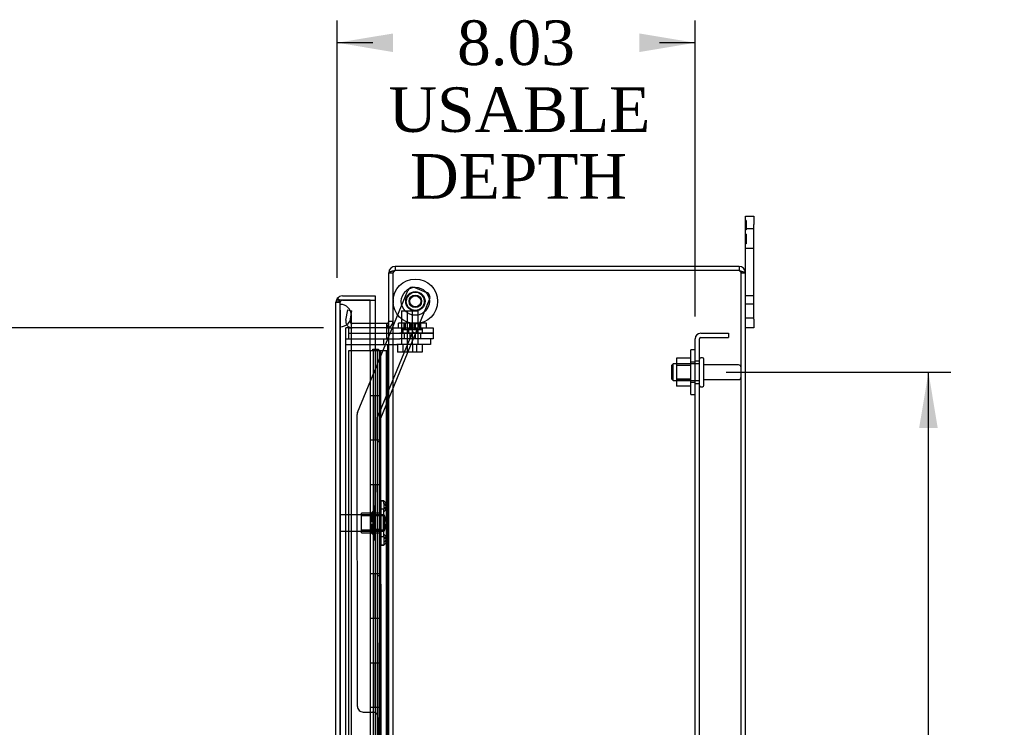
# Model space of a CAD drawing. Header units: inches. Extents: x 1 to 240, y -1 to 159.
# Tile 21 of 26: x 102 to 124, y 85 to 101. Entities that reach past the tile are written whole.
import ezdxf
from ezdxf.enums import TextEntityAlignment as Align
from ezdxf.lldxf.tags import DXFTag

# ---------------------------------------------------------------- set-up
doc = ezdxf.new("R2010")
doc.units = ezdxf.units.IN
doc.header["$MEASUREMENT"] = 0
for name, color, linetype in [('COM40681', 7, 'Continuous'), ('COM54746-20', 7, 'Continuous'), ('COM70096', 7, 'Continuous'), ('COM70099', 7, 'Continuous'), ('COM70219', 7, 'Continuous'), ('COM70668-1', 7, 'Continuous'), ('COM70738-3', 7, 'Continuous'), ('COM70839-9', 7, 'Continuous'), ('COM71167-1', 7, 'Continuous'), ('Default', 7, 'Continuous'), ('FET07710', 7, 'Continuous'), ('GSK86006', 7, 'Continuous'), ('NTS16540', 7, 'Continuous'), ('NTS166105', 7, 'Continuous'), ('NTS18147', 7, 'Continuous'), ('ROL87452', 7, 'Continuous'), ('RVT17786', 7, 'Continuous'), ('SCC180005', 7, 'Continuous'), ('STD26094', 7, 'Continuous'), ('STD26265', 7, 'Continuous'), ('WAF25059', 7, 'Continuous'), ('WAF25376', 7, 'Continuous'), ('WAM30038', 7, 'Continuous')]:
    doc.layers.add(name, color=color, linetype=linetype)
doc.styles.add('SEACAD_Times_New_Roman', font='times.ttf')
tags = doc.linetypes.add('HIDDEN2', pattern=[0.1875, 0.125, -0.0625]).pattern_tags.tags
tags[6:7] = [DXFTag(74, 4), DXFTag(75, 0), DXFTag(340, '0'), DXFTag(46, 0.0), DXFTag(50, 0.0), DXFTag(44, 0.0), DXFTag(45, 0.0)]
tags[4:5] = [DXFTag(74, 4), DXFTag(75, 0), DXFTag(340, '0'), DXFTag(46, 0.0), DXFTag(50, 0.0), DXFTag(44, 0.0), DXFTag(45, 0.0)]
doc.dimstyles.new('HAMMOND_(STH_-_240x160)', dxfattribs={"dimtxt": 1, "dimasz": 1.25, "dimexe": 0.5, "dimexo": 0.5, "dimgap": 0.25, "dimtad": 0, "dimtih": 1, "dimtoh": 1, "dimzin": 0, "dimdsep": 46, "dimtxsty": 'SEACAD_Times_New_Roman', "dimblk1": '_SE_FILLED', "dimblk2": '_SE_FILLED', "dimsah": 1, "dimcen": 0.5, "dimadec": 0, "dimazin": 0, "dimtfac": 0.8, "dimtofl": 0, "dimtmove": 0, "dimatfit": 3, "dimfxl": 1, "dimtolj": 1, "dimtzin": 0, "dimarcsym": 0})

# ---------------------------------------------------------------- blocks, each defined once
blk = doc.blocks.new('SE3')
at = {"layer": 'COM40681', "color": 7, "linetype": 'HIDDEN2'}
for p, q in [((116.673, 72.699), (116.673, 93.449)), ((116.768, 72.699), (116.768, 93.449)), ((116.798, 93.574), (117.423, 93.574)), ((116.798, 93.479), (117.423, 93.479)), ((117.423, 93.574), (117.423, 93.479)), ((116.768, 92.949), (116.673, 92.949)), ((116.673, 92.449), (116.768, 92.449))]:
    blk.add_line(p, q, dxfattribs=at)
for radius in [0.125, 0.03]:
    blk.add_arc((116.798, 93.449), radius, 90, 180, dxfattribs=at)
at = {"layer": 'COM54746-20', "color": 7, "linetype": 'HIDDEN2'}
for p, q in [((109.44, 93.189), (109.44, 93.215)), ((109.44, 93.215), (109.49, 93.215)), ((109.49, 93.215), (109.515, 93.215)), ((109.515, 93.215), (109.565, 93.215)), ((109.565, 93.215), (109.565, 93.189)), ((109.385, 93.18), (108.898, 93.18)), ((108.898, 93.18), (108.898, 73.18)), ((109.49, 93.189), (109.44, 93.189)), ((109.447, 93.18), (109.447, 92.18)), ((109.452, 93.189), (109.452, 93.18)), ((109.452, 93.18), (109.452, 73.18)), ((109.49, 93.189), (109.515, 93.189)), ((109.492, 93.18), (109.492, 92.18)), ((109.497, 93.18), (109.497, 92.18)), ((109.502, 92.18), (109.502, 93.18)), ((109.565, 93.189), (109.515, 93.189)), ((109.544, 92.18), (109.544, 93.18)), ((109.552, 93.18), (109.552, 93.189)), ((109.552, 73.18), (109.552, 93.18)), ((109.557, 92.18), (109.557, 93.18)), ((109.614, 92.18), (109.614, 93.18)), ((109.619, 92.18), (109.619, 93.18)), ((109.619, 92.18), (109.619, 93.18)), ((109.738, 93.18), (109.738, 73.18)), ((109.8, 92.332), (109.738, 92.332)), ((109.447, 92.18), (109.447, 91.18)), ((109.492, 91.18), (109.492, 92.18)), ((109.497, 91.18), (109.497, 92.18)), ((109.502, 92.18), (109.502, 91.18)), ((109.544, 92.18), (109.544, 91.18)), ((109.557, 91.18), (109.557, 92.18)), ((109.589, 92.18), (109.619, 92.18)), ((109.589, 92.18), (109.619, 92.18)), ((109.614, 92.18), (109.614, 91.18)), ((109.619, 91.18), (109.619, 92.18)), ((109.619, 91.18), (109.619, 92.18)), ((109.738, 92.028), (109.8, 92.028)), ((109.447, 91.18), (109.447, 90.18)), ((109.492, 91.18), (109.492, 90.18)), ((109.497, 91.18), (109.497, 90.18)), ((109.502, 90.18), (109.502, 91.18)), ((109.544, 90.18), (109.544, 91.18)), ((109.557, 90.18), (109.557, 91.18)), ((109.589, 91.18), (109.619, 91.18)), ((109.589, 91.18), (109.619, 91.18)), ((109.614, 90.18), (109.614, 91.18)), ((109.619, 90.18), (109.619, 91.18)), ((109.619, 90.18), (109.619, 91.18)), ((109.447, 90.18), (109.447, 89.18)), ((109.492, 89.18), (109.492, 90.18)), ((109.497, 89.18), (109.497, 90.18)), ((109.502, 90.18), (109.502, 89.18)), ((109.544, 90.18), (109.544, 89.18)), ((109.557, 89.18), (109.557, 90.18)), ((109.589, 90.18), (109.619, 90.18)), ((109.589, 90.18), (109.619, 90.18)), ((109.614, 90.18), (109.614, 89.18)), ((109.619, 89.18), (109.619, 90.18)), ((109.619, 89.18), (109.619, 90.18)), ((109.447, 89.18), (109.447, 88.18)), ((109.492, 89.18), (109.492, 88.18)), ((109.497, 89.18), (109.497, 88.18)), ((109.502, 88.18), (109.502, 89.18)), ((109.544, 88.18), (109.544, 89.18)), ((109.557, 88.18), (109.557, 89.18)), ((109.589, 89.18), (109.619, 89.18)), ((109.589, 89.18), (109.619, 89.18)), ((109.614, 88.18), (109.614, 89.18)), ((109.619, 88.18), (109.619, 89.18)), ((109.619, 88.18), (109.619, 89.18)), ((109.447, 88.18), (109.447, 87.18)), ((109.492, 87.18), (109.492, 88.18)), ((109.497, 87.18), (109.497, 88.18)), ((109.502, 88.18), (109.502, 87.18)), ((109.544, 88.18), (109.544, 87.18)), ((109.557, 87.18), (109.557, 88.18)), ((109.589, 88.18), (109.619, 88.18)), ((109.589, 88.18), (109.619, 88.18)), ((109.614, 88.18), (109.614, 87.18)), ((109.619, 87.18), (109.619, 88.18)), ((109.619, 87.18), (109.619, 88.18)), ((109.447, 87.18), (109.447, 86.18)), ((109.492, 87.18), (109.492, 86.18)), ((109.497, 87.18), (109.497, 86.18)), ((109.502, 86.18), (109.502, 87.18)), ((109.544, 86.18), (109.544, 87.18)), ((109.557, 86.18), (109.557, 87.18)), ((109.589, 87.18), (109.619, 87.18)), ((109.589, 87.18), (109.619, 87.18)), ((109.614, 86.18), (109.614, 87.18)), ((109.619, 86.18), (109.619, 87.18)), ((109.619, 86.18), (109.619, 87.18)), ((109.447, 86.18), (109.447, 85.18)), ((109.492, 85.18), (109.492, 86.18)), ((109.497, 85.18), (109.497, 86.18)), ((109.502, 86.18), (109.502, 85.18)), ((109.544, 86.18), (109.544, 85.18)), ((109.557, 85.18), (109.557, 86.18)), ((109.589, 86.18), (109.619, 86.18)), ((109.589, 86.18), (109.619, 86.18)), ((109.614, 86.18), (109.614, 85.18)), ((109.619, 85.18), (109.619, 86.18)), ((109.619, 85.18), (109.619, 86.18)), ((109.8, 86.332), (109.738, 86.332)), ((109.738, 86.028), (109.8, 86.028)), ((109.447, 85.18), (109.447, 84.18)), ((109.492, 85.18), (109.492, 84.18)), ((109.497, 85.18), (109.497, 84.18)), ((109.502, 84.18), (109.502, 85.18)), ((109.544, 84.18), (109.544, 85.18)), ((109.557, 84.18), (109.557, 85.18)), ((109.589, 85.18), (109.619, 85.18)), ((109.589, 85.18), (109.619, 85.18)), ((109.614, 84.18), (109.614, 85.18)), ((109.619, 84.18), (109.619, 85.18)), ((109.619, 84.18), (109.619, 85.18))]:
    blk.add_line(p, q, dxfattribs=at)
at = {"layer": 'COM54746-20', "color": 7, "linetype": 'Continuous'}
for p, q in [((109.589, 93.18), (109.385, 93.18)), ((109.385, 93.18), (109.385, 92.18)), ((109.8, 93.18), (109.589, 93.18)), ((109.589, 93.18), (109.589, 92.18)), ((109.385, 92.18), (109.589, 92.18)), ((109.385, 92.18), (109.589, 92.18)), ((109.385, 92.18), (109.385, 91.18)), ((109.589, 92.18), (109.589, 91.18)), ((109.385, 91.18), (109.385, 90.18)), ((109.385, 91.18), (109.589, 91.18)), ((109.385, 91.18), (109.589, 91.18)), ((109.589, 91.18), (109.589, 90.18)), ((109.385, 90.18), (109.589, 90.18)), ((109.385, 90.18), (109.589, 90.18)), ((109.385, 90.18), (109.385, 89.18)), ((109.589, 90.18), (109.589, 89.18)), ((109.385, 89.18), (109.385, 88.18)), ((109.385, 89.18), (109.589, 89.18)), ((109.385, 89.18), (109.589, 89.18)), ((109.589, 89.18), (109.589, 88.18)), ((109.385, 88.18), (109.589, 88.18)), ((109.385, 88.18), (109.589, 88.18)), ((109.385, 88.18), (109.385, 87.18)), ((109.589, 88.18), (109.589, 87.18)), ((109.385, 87.18), (109.385, 86.18)), ((109.385, 87.18), (109.589, 87.18)), ((109.385, 87.18), (109.589, 87.18)), ((109.589, 87.18), (109.589, 86.18)), ((109.385, 86.18), (109.589, 86.18)), ((109.385, 86.18), (109.589, 86.18)), ((109.385, 86.18), (109.385, 85.18)), ((109.589, 86.18), (109.589, 85.18)), ((109.385, 85.18), (109.385, 84.18)), ((109.385, 85.18), (109.589, 85.18)), ((109.385, 85.18), (109.589, 85.18)), ((109.589, 85.18), (109.589, 84.18))]:
    blk.add_line(p, q, dxfattribs=at)
at = {"layer": 'COM70096', "color": 7, "linetype": 'HIDDEN2'}
for p, q in [((108.895, 93.699), (108.977, 93.699)), ((108.895, 93.699), (108.895, 93.574)), ((109.752, 93.574), (109.752, 93.699)), ((109.754, 93.699), (110.044, 93.699)), ((110.044, 93.699), (110.794, 93.699)), ((110.114, 93.699), (110.114, 93.574)), ((110.239, 93.699), (110.239, 93.574)), ((110.427, 93.574), (110.427, 93.699)), ((110.552, 93.574), (110.552, 93.699)), ((110.794, 93.699), (110.794, 93.574)), ((108.895, 93.574), (110.044, 93.574)), ((110.794, 93.574), (110.044, 93.574))]:
    blk.add_line(p, q, dxfattribs=at)
at = {"layer": 'COM70096', "color": 7, "linetype": 'Continuous'}
blk.add_line((109.752, 93.699), (109.754, 93.699), dxfattribs=at)
at = {"layer": 'COM70099', "color": 7, "linetype": 'HIDDEN2'}
for p, q in [((108.833, 93.449), (109.982, 93.449)), ((109.69, 93.324), (109.69, 93.449)), ((110.083, 93.449), (110.083, 93.324)), ((110.208, 93.449), (110.208, 93.324)), ((110.333, 93.324), (110.333, 93.449)), ((110.458, 93.324), (110.458, 93.449)), ((110.732, 93.449), (110.732, 93.324)), ((108.833, 93.324), (109.982, 93.324)), ((110.732, 93.324), (109.982, 93.324))]:
    blk.add_line(p, q, dxfattribs=at)
at = {"layer": 'COM70219', "color": 7, "linetype": 'HIDDEN2'}
for p, q in [((108.711, 93.721), (108.711, 94.22)), ((108.712, 94.22), (108.711, 94.22)), ((108.712, 93.721), (108.712, 94.22)), ((108.714, 93.971), (108.712, 94.22)), ((108.712, 93.722), (108.714, 93.971)), ((108.714, 93.721), (108.714, 93.971)), ((108.96, 93.721), (108.96, 93.971)), ((108.711, 93.722), (108.712, 93.722)), ((108.711, 72.64), (108.711, 93.721)), ((108.712, 72.64), (108.712, 93.721)), ((108.714, 72.64), (108.714, 93.721)), ((108.96, 72.64), (108.96, 93.721))]:
    blk.add_line(p, q, dxfattribs=at)
for start, end in [(0, 90), (270, 0)]:
    blk.add_arc((108.71, 93.971), 0.25, start, end, dxfattribs=at)
at = {"layer": 'COM70668-1', "color": 7, "linetype": 'Continuous'}
for p, q in [((117.657, 95.074), (109.943, 95.074)), ((109.943, 95.074), (109.943, 94.979)), ((117.657, 95.074), (117.657, 94.979)), ((109.8, 94.931), (109.8, 94.931)), ((109.8, 71.217), (109.8, 94.931)), ((117.657, 94.979), (109.943, 94.979)), ((117.657, 94.979), (109.943, 94.979)), ((117.8, 71.217), (117.8, 94.931)), ((109.752, 93.794), (109.385, 93.794)), ((109.752, 93.699), (109.385, 93.699)), ((109.752, 93.699), (109.385, 93.699))]:
    blk.add_line(p, q, dxfattribs=at)
at = {"layer": 'COM70668-1', "color": 7, "linetype": 'HIDDEN2'}
for p, q in [((109.8, 94.931), (109.895, 94.931)), ((109.8, 94.931), (109.895, 94.931)), ((109.895, 94.931), (109.895, 94.931)), ((109.895, 71.217), (109.895, 94.931)), ((117.705, 94.931), (117.8, 94.931)), ((117.705, 71.217), (117.705, 94.931)), ((108.836, 93.867), (108.877, 94.096)), ((108.877, 94.096), (108.97, 94.079)), ((108.93, 93.851), (108.97, 94.079)), ((108.833, 72.449), (108.833, 93.699)), ((109.385, 93.699), (108.833, 93.699)), ((109.385, 93.794), (108.977, 93.794)), ((109.385, 93.699), (108.977, 93.699)), ((109.752, 93.699), (109.752, 93.794)), ((109.8, 93.842), (109.895, 93.842)), ((109.8, 93.842), (109.895, 93.842))]:
    blk.add_line(p, q, dxfattribs=at)
at = {"layer": 'COM70668-1', "color": 7, "linetype": 'Continuous'}
for centre, radius, start, end in [((109.943, 94.931), 0.143, 90, 180), ((117.657, 94.931), 0.143, 0, 90), ((109.943, 94.931), 0.048, 90, 114.9534), ((117.657, 94.931), 0.048, 65.9914, 90), ((109.752, 93.842), 0.048, 270, 0)]:
    blk.add_arc(centre, radius, start, end, dxfattribs=at)
at = {"layer": 'COM70668-1', "color": 7, "linetype": 'HIDDEN2'}
for centre, radius, start, end in [((109.943, 94.931), 0.048, 114.9534, 180), ((117.657, 94.931), 0.048, 0, 65.9914), ((108.977, 93.842), 0.143, 170, 270), ((108.977, 93.842), 0.048, 170, 270), ((109.752, 93.842), 0.143, 270, 0), ((109.752, 93.842), 0.143, 270, 360)]:
    blk.add_arc(centre, radius, start, end, dxfattribs=at)
at = {"layer": 'COM70668-1', "color": 7, "linetype": 'Continuous'}
blk.add_ellipse((109.752, 93.842), major_axis=(0, 0.143), ratio=0.335664, start_param=3.141593, end_param=4.712389, dxfattribs=at)
for points, knots in [([(109.943, 94.979), (109.934, 94.977), (109.925, 94.975), (109.906, 94.971), (109.897, 94.969), (109.88, 94.965), (109.872, 94.963), (109.856, 94.959), (109.849, 94.957), (109.836, 94.953), (109.83, 94.951), (109.819, 94.947), (109.815, 94.945), (109.804, 94.939), (109.8, 94.935), (109.8, 94.931)], [0, 0, 0, 0, 0.125, 0.125, 0.25, 0.25, 0.375, 0.375, 0.5, 0.5, 0.625, 0.625, 0.75, 0.75, 1, 1, 1, 1]), ([(117.657, 94.979), (117.676, 94.975), (117.695, 94.971), (117.729, 94.963), (117.745, 94.959), (117.772, 94.951), (117.782, 94.947), (117.797, 94.939), (117.8, 94.935), (117.8, 94.931)], [0, 0, 0, 0, 0.25, 0.25, 0.5, 0.5, 0.75, 0.75, 1, 1, 1, 1])]:
    blk.add_open_spline(points, degree=3, knots=knots, dxfattribs=at)
at = {"layer": 'COM70668-1', "color": 7, "linetype": 'HIDDEN2'}
for points in [[(109.943, 94.979), (109.937, 94.975), (109.931, 94.971), (109.919, 94.963), (109.914, 94.959), (109.905, 94.951), (109.902, 94.947), (109.897, 94.939), (109.895, 94.935), (109.895, 94.931)], [(117.657, 94.979), (117.664, 94.975), (117.67, 94.971), (117.682, 94.963), (117.687, 94.959), (117.696, 94.951), (117.699, 94.947), (117.704, 94.939), (117.705, 94.935), (117.705, 94.931)]]:
    blk.add_open_spline(points, degree=3, knots=[0, 0, 0, 0, 0.25, 0.25, 0.5, 0.5, 0.75, 0.75, 1, 1, 1, 1], dxfattribs=at)
at = {"layer": 'COM70738-3', "color": 7, "linetype": 'HIDDEN2'}
for p, q in [((108.958, 93.324), (108.958, 72.824)), ((109.77, 93.324), (109.77, 72.824))]:
    blk.add_line(p, q, dxfattribs=at)
at = {"layer": 'COM70839-9', "color": 7, "linetype": 'HIDDEN2'}
for p, q in [((110.387, 94.598), (110.647, 94.491)), ((110.387, 94.598), (110.647, 94.491)), ((109.097, 91.798), (110.224, 94.53)), ((109.097, 91.798), (110.224, 94.53)), ((109.618, 91.67), (110.715, 94.328)), ((109.618, 91.67), (110.715, 94.328)), ((109.548, 91.684), (110.34, 93.604)), ((109.548, 91.684), (110.34, 93.604)), ((110.34, 93.604), (110.405, 93.577)), ((110.34, 93.604), (110.405, 93.577)), ((109.098, 85.199), (109.087, 91.75)), ((109.559, 84.95), (109.548, 91.684)), ((109.631, 83.825), (109.618, 91.67)), ((109.619, 91.136), (109.549, 91.136)), ((109.619, 91.136), (109.549, 91.136)), ((109.554, 88.136), (109.624, 88.136)), ((109.554, 88.136), (109.624, 88.136)), ((109.098, 85.199), (109.098, 85.199)), ((109.223, 85.074), (109.434, 85.074)), ((109.223, 85.074), (109.434, 85.074)), ((109.559, 84.95), (109.561, 83.937))]:
    blk.add_line(p, q, dxfattribs=at)
blk.add_circle((110.395, 94.291), 0.129, dxfattribs=at)
blk.add_circle((110.395, 94.291), 0.129, dxfattribs=at)
for centre, start, end in [((110.339, 94.483), 67.5814, 157.5814), ((110.339, 94.483), 67.5814, 157.5814), ((110.599, 94.376), 337.5814, 67.5814), ((110.599, 94.376), 337.5814, 67.5814), ((109.212, 91.75), 157.5814, 180.0934), ((109.212, 91.75), 157.5814, 180.0934), ((109.223, 85.199), 180.0934, 270.0934), ((109.223, 85.199), 180.0934, 270.0934), ((109.434, 84.949), 0.0934, 90.0934), ((109.434, 84.949), 0.0934, 90.0934)]:
    blk.add_arc(centre, 0.125, start, end, dxfattribs=at)
at = {"layer": 'COM71167-1', "color": 7, "linetype": 'Continuous'}
for p, q in [((108.696, 94.316), (108.645, 94.355)), ((108.758, 94.411), (109.49, 94.411)), ((109.49, 94.411), (109.49, 94.316)), ((108.615, 94.269), (108.615, 94.268)), ((108.615, 72.092), (108.615, 94.268)), ((108.615, 94.268), (108.615, 94.268)), ((108.615, 94.268), (108.615, 94.268)), ((108.758, 94.316), (108.645, 94.316)), ((108.758, 94.316), (108.696, 94.316)), ((109.385, 94.316), (108.758, 94.316)), ((108.758, 94.316), (108.758, 94.316)), ((108.758, 94.316), (109.49, 94.316)), ((109.385, 93.18), (109.385, 94.316)), ((109.385, 94.316), (109.49, 94.316)), ((109.49, 94.316), (109.49, 93.794))]:
    blk.add_line(p, q, dxfattribs=at)
at = {"layer": 'COM71167-1', "color": 7, "linetype": 'HIDDEN2'}
for p, q in [((108.71, 94.268), (108.615, 94.268)), ((108.615, 94.268), (108.71, 94.268)), ((108.71, 72.092), (108.71, 94.268)), ((108.758, 94.316), (108.758, 94.316)), ((109.49, 93.794), (109.49, 72.354))]:
    blk.add_line(p, q, dxfattribs=at)
at = {"layer": 'COM71167-1', "color": 7, "linetype": 'Continuous'}
for start, end in [(142.4964, 179.8439), (90, 142.4964), (179.9238, 180)]:
    blk.add_arc((108.758, 94.268), 0.143, start, end, dxfattribs=at)
at = {"layer": 'COM71167-1', "color": 7, "linetype": 'HIDDEN2'}
for start, end in [(90, 179.7731), (90, 179.7731), (179.7731, 180)]:
    blk.add_arc((108.758, 94.268), 0.048, start, end, dxfattribs=at)
at = {"layer": 'COM71167-1', "color": 7, "linetype": 'Continuous'}
blk.add_open_spline([(108.645, 94.316), (108.635, 94.308), (108.628, 94.3), (108.621, 94.288), (108.619, 94.284), (108.616, 94.276), (108.615, 94.272), (108.615, 94.268)], degree=3, knots=[0, 0, 0, 0, 0.5, 0.5, 0.75, 0.75, 1, 1, 1, 1], dxfattribs=at)
at = {"layer": 'COM71167-1', "color": 7, "linetype": 'HIDDEN2'}
for points, knots in [([(108.615, 94.268), (108.623, 94.268), (108.631, 94.268), (108.639, 94.268), (108.647, 94.269), (108.655, 94.269), (108.663, 94.269), (108.666, 94.269), (108.668, 94.269), (108.67, 94.269), (108.672, 94.269), (108.674, 94.269), (108.675, 94.27), (108.677, 94.27), (108.678, 94.27), (108.679, 94.27), (108.68, 94.271), (108.681, 94.271), (108.681, 94.271), (108.682, 94.272), (108.682, 94.272), (108.682, 94.273), (108.684, 94.275), (108.684, 94.277), (108.684, 94.279), (108.685, 94.283), (108.686, 94.287), (108.687, 94.291), (108.688, 94.295), (108.689, 94.3), (108.691, 94.304), (108.692, 94.308), (108.694, 94.312), (108.696, 94.316)], [0, 0, 0, 0, 0.177326, 0.177326, 0.177326, 0.361936, 0.361936, 0.361936, 0.415585, 0.415585, 0.415585, 0.453863, 0.453863, 0.453863, 0.484573, 0.484573, 0.484573, 0.502992, 0.502992, 0.502992, 0.521366, 0.521366, 0.521366, 0.589423, 0.589423, 0.589423, 0.722321, 0.722321, 0.722321, 0.860756, 0.860756, 0.860756, 1, 1, 1, 1]), ([(108.696, 94.316), (108.692, 94.309), (108.69, 94.302), (108.687, 94.29), (108.686, 94.287), (108.685, 94.281), (108.684, 94.279), (108.684, 94.276), (108.683, 94.275), (108.683, 94.274), (108.682, 94.273), (108.68, 94.271), (108.679, 94.271), (108.676, 94.27), (108.675, 94.27), (108.671, 94.269), (108.668, 94.269), (108.66, 94.269), (108.654, 94.269), (108.638, 94.269), (108.627, 94.269), (108.615, 94.269)], [0, 0, 0, 0, 0.25, 0.25, 0.375, 0.375, 0.4375, 0.4375, 0.46875, 0.46875, 0.5, 0.5, 0.53125, 0.53125, 0.5625, 0.5625, 0.625, 0.625, 0.75, 0.75, 1, 1, 1, 1])]:
    blk.add_open_spline(points, degree=3, knots=knots, dxfattribs=at)
at = {"layer": 'FET07710', "color": 7, "linetype": 'Continuous'}
for p, q in [((117.8, 96.012), (117.8, 96.199)), ((117.8, 96.199), (117.987, 96.199)), ((117.987, 96.199), (117.987, 96.012)), ((117.8, 94.931), (117.8, 96.012)), ((117.987, 93.887), (117.987, 96.012)), ((117.987, 93.887), (117.987, 93.699)), ((117.987, 93.699), (117.8, 93.699))]:
    blk.add_line(p, q, dxfattribs=at)
at = {"layer": 'FET07710', "color": 7, "linetype": 'HIDDEN2'}
for p, q in [((117.82, 96.106), (117.8, 96.106)), ((117.82, 96.106), (117.82, 95.894)), ((117.82, 96.029), (117.8, 96.029)), ((117.82, 96), (117.8, 96)), ((117.987, 95.918), (117.8, 95.918)), ((117.82, 95.894), (117.8, 95.894)), ((117.82, 95.797), (117.8, 95.797)), ((117.82, 95.691), (117.8, 95.691)), ((117.82, 95.662), (117.8, 95.662)), ((117.82, 95.797), (117.82, 95.584)), ((117.82, 95.584), (117.8, 95.584)), ((117.8, 95.48), (117.987, 95.48)), ((117.987, 94.417), (117.8, 94.417)), ((117.987, 94.23), (117.8, 94.23)), ((117.8, 93.918), (117.987, 93.918))]:
    blk.add_line(p, q, dxfattribs=at)
at = {"layer": 'GSK86006', "color": 7, "linetype": 'HIDDEN2'}
for p, q in [((108.895, 93.574), (110.044, 93.574)), ((108.895, 93.574), (108.895, 93.449)), ((108.895, 93.449), (110.044, 93.449)), ((109.752, 93.449), (109.752, 93.574)), ((110.044, 93.574), (110.794, 93.574)), ((110.794, 93.449), (110.044, 93.449)), ((110.145, 93.574), (110.145, 93.449)), ((110.27, 93.574), (110.27, 93.449)), ((110.395, 93.449), (110.395, 93.574)), ((110.52, 93.449), (110.52, 93.574)), ((110.794, 93.574), (110.794, 93.449))]:
    blk.add_line(p, q, dxfattribs=at)
at = {"layer": 'NTS16540', "color": 7, "linetype": 'HIDDEN2'}
for p, q in [((110.52, 93.799), (110.02, 93.799)), ((110.02, 93.699), (110.02, 93.799)), ((110.124, 93.699), (110.124, 93.669)), ((110.134, 93.659), (110.407, 93.659)), ((110.145, 93.699), (110.145, 93.799)), ((110.145, 93.659), (110.145, 93.799)), ((110.17, 93.799), (110.17, 93.659)), ((110.249, 93.699), (110.249, 93.669)), ((110.27, 93.659), (110.27, 93.799)), ((110.295, 93.799), (110.295, 93.659)), ((110.371, 93.659), (110.371, 93.799)), ((110.395, 93.659), (110.395, 93.799)), ((110.407, 93.659), (110.532, 93.659)), ((110.417, 93.669), (110.417, 93.699)), ((110.496, 93.659), (110.496, 93.799)), ((110.645, 93.799), (110.52, 93.799)), ((110.52, 93.659), (110.52, 93.799)), ((110.52, 93.699), (110.52, 93.799)), ((110.542, 93.669), (110.542, 93.699)), ((110.645, 93.699), (110.645, 93.799))]:
    blk.add_line(p, q, dxfattribs=at)
for centre, start, end in [((110.134, 93.669), 180, 270), ((110.259, 93.669), 180, 270), ((110.407, 93.669), 270, 0), ((110.532, 93.669), 270, 0)]:
    blk.add_arc(centre, 0.01, start, end, dxfattribs=at)
at = {"layer": 'NTS166105', "color": 7, "linetype": 'HIDDEN2'}
for p, q in [((116.257, 93.015), (116.257, 92.853)), ((116.577, 93.015), (116.257, 93.015)), ((116.577, 92.887), (116.257, 92.887)), ((116.257, 92.853), (116.257, 92.544)), ((116.577, 92.853), (116.257, 92.853)), ((116.577, 92.853), (116.257, 92.853)), ((116.257, 92.546), (116.577, 92.546)), ((116.257, 92.544), (116.257, 92.383)), ((116.577, 92.544), (116.257, 92.544)), ((116.577, 92.512), (116.257, 92.512)), ((116.577, 92.383), (116.257, 92.383))]:
    blk.add_line(p, q, dxfattribs=at)
at = {"layer": 'NTS18147', "color": 7, "linetype": 'HIDDEN2'}
for p, q in [((109.622, 89.812), (109.622, 89.816)), ((109.685, 89.816), (109.622, 89.816)), ((109.622, 89.812), (109.622, 89.623)), ((109.622, 89.812), (109.685, 89.812)), ((109.685, 89.812), (109.685, 89.816)), ((109.685, 89.757), (109.685, 89.812)), ((109.685, 89.757), (109.685, 89.623)), ((109.747, 89.663), (109.747, 89.717)), ((109.185, 89.096), (109.185, 89.536)), ((109.622, 89.536), (109.185, 89.536)), ((109.185, 89.504), (109.685, 89.504)), ((109.685, 89.473), (109.185, 89.473)), ((109.622, 89.623), (109.622, 89.505)), ((109.685, 89.623), (109.622, 89.623)), ((109.622, 89.505), (109.622, 89.127)), ((109.622, 89.505), (109.685, 89.505)), ((109.685, 89.505), (109.685, 89.623)), ((109.685, 89.505), (109.685, 89.127)), ((109.185, 89.16), (109.685, 89.16)), ((109.185, 89.129), (109.685, 89.129)), ((109.185, 89.096), (109.622, 89.096)), ((109.622, 89.127), (109.622, 89.01)), ((109.685, 89.127), (109.622, 89.127)), ((109.685, 89.01), (109.685, 89.127)), ((109.622, 89.01), (109.622, 88.821)), ((109.622, 89.01), (109.685, 89.01)), ((109.622, 88.821), (109.622, 88.816)), ((109.685, 88.821), (109.622, 88.821)), ((109.622, 88.816), (109.685, 88.816)), ((109.685, 89.01), (109.685, 88.875)), ((109.685, 88.875), (109.685, 88.821)), ((109.685, 88.821), (109.685, 88.816)), ((109.747, 88.915), (109.747, 88.97))]:
    blk.add_line(p, q, dxfattribs=at)
blk.add_arc((109.429, 89.316), 0.318, 323.6338, 36.3662, dxfattribs=at)
for centre in [(109.429, 89.717), (109.429, 89.663), (109.429, 88.97), (109.429, 88.915)]:
    blk.add_ellipse(centre, major_axis=(-0.318, 0), ratio=0.5, start_param=2.506883, end_param=3.776302, dxfattribs=at)
at = {"layer": 'ROL87452', "color": 7, "linetype": 'HIDDEN2'}
for radius in [0.5, 0.206]:
    blk.add_circle((110.395, 94.291), radius, dxfattribs=at)
for radius, start, end in [(0.5, 175.6255, 185.1486), (0.206, 0, 180.0934), (0.206, 195.7432, 0), (0.5, 264.8572, 276.7208)]:
    blk.add_arc((110.395, 94.291), radius, start, end, dxfattribs=at)
at = {"layer": 'RVT17786', "color": 7, "linetype": 'HIDDEN2'}
for radius in [0.217, 0.217, 0.125, 0.125]:
    blk.add_circle((110.395, 94.291), radius, dxfattribs=at)
at = {"layer": 'SCC180005', "color": 7, "linetype": 'HIDDEN2'}
for p, q in [((110.085, 94.074), (110.331, 94.074)), ((110.085, 94.074), (110.085, 93.324)), ((110.21, 94.074), (110.21, 93.324)), ((110.331, 93.324), (110.331, 94.074)), ((110.333, 94.074), (110.456, 94.074)), ((110.456, 93.324), (110.456, 94.074)), ((109.992, 93.324), (109.992, 93.15)), ((110.117, 93.324), (110.117, 93.15)), ((110.208, 93.324), (110.208, 93.15)), ((110.333, 93.324), (110.333, 93.15)), ((110.424, 93.324), (110.424, 93.15)), ((110.549, 93.324), (110.549, 93.15)), ((110.208, 93.15), (109.992, 93.15)), ((110.424, 93.15), (110.208, 93.15)), ((110.549, 93.15), (110.424, 93.15))]:
    blk.add_line(p, q, dxfattribs=at)
at = {"layer": 'STD26094', "color": 7, "linetype": 'HIDDEN2'}
for p, q in [((116.838, 93.024), (116.798, 93.024)), ((116.868, 92.404), (116.868, 92.994)), ((116.181, 92.887), (116.143, 92.849)), ((116.143, 92.849), (116.143, 92.549)), ((116.181, 92.512), (116.181, 92.887)), ((116.768, 92.887), (116.181, 92.887)), ((117.645, 92.864), (116.868, 92.864)), ((116.143, 92.549), (116.181, 92.512)), ((116.181, 92.512), (116.768, 92.512)), ((116.798, 92.374), (116.838, 92.374)), ((116.868, 92.534), (117.645, 92.534))]:
    blk.add_line(p, q, dxfattribs=at)
for centre, radius, start, end in [((116.798, 92.994), 0.03, 90, 180), ((116.838, 92.994), 0.03, 0, 90), ((117.645, 92.804), 0.06, 0, 90), ((117.645, 92.594), 0.06, 270, 0), ((116.798, 92.404), 0.03, 180, 270), ((116.838, 92.404), 0.03, 270, 0)]:
    blk.add_arc(centre, radius, start, end, dxfattribs=at)
at = {"layer": 'STD26265', "color": 7, "linetype": 'HIDDEN2'}
for p, q in [((109.675, 89.501), (108.71, 89.501)), ((109.675, 89.501), (109.675, 89.131)), ((109.71, 89.466), (109.675, 89.501)), ((109.71, 89.166), (109.71, 89.466)), ((108.71, 89.131), (109.675, 89.131)), ((109.675, 89.131), (109.71, 89.166))]:
    blk.add_line(p, q, dxfattribs=at)
at = {"layer": 'WAF25059', "color": 7, "linetype": 'HIDDEN2'}
for p, q in [((116.577, 92.199), (116.577, 93.199)), ((116.673, 93.199), (116.577, 93.199)), ((116.673, 92.922), (116.577, 92.922)), ((116.577, 92.477), (116.673, 92.477)), ((116.577, 92.199), (116.673, 92.199))]:
    blk.add_line(p, q, dxfattribs=at)
at = {"layer": 'WAF25376', "color": 7, "linetype": 'HIDDEN2'}
for radius in [0.315, 0.315, 0.14, 0.14]:
    blk.add_circle((110.395, 94.291), radius, dxfattribs=at)
at = {"layer": 'WAM30038', "color": 7, "linetype": 'HIDDEN2'}
for p, q in [((109.473, 89.691), (109.473, 88.941)), ((109.497, 89.691), (109.473, 89.691)), ((109.497, 89.691), (109.497, 88.941)), ((109.41, 89.543), (109.409, 89.544)), ((109.409, 89.49), (109.409, 89.544)), ((109.425, 89.526), (109.409, 89.544)), ((109.454, 89.518), (109.409, 89.49)), ((109.409, 89.465), (109.454, 89.493)), ((109.409, 89.49), (109.425, 89.477)), ((109.409, 89.334), (109.409, 89.465)), ((109.425, 89.452), (109.409, 89.465)), ((109.425, 89.526), (109.413, 89.54)), ((109.425, 89.477), (109.425, 89.526)), ((109.425, 89.477), (109.49, 89.518)), ((109.49, 89.493), (109.425, 89.452)), ((109.497, 89.523), (109.468, 89.523)), ((109.497, 89.602), (109.473, 89.602)), ((109.497, 89.591), (109.49, 89.584)), ((109.497, 89.499), (109.49, 89.493)), ((109.454, 89.334), (109.409, 89.334)), ((109.409, 89.167), (109.409, 89.299)), ((109.409, 89.299), (109.454, 89.299)), ((109.425, 89.334), (109.425, 89.452)), ((109.425, 89.18), (109.425, 89.299)), ((109.454, 89.334), (109.49, 89.334)), ((109.454, 89.299), (109.49, 89.299)), ((109.49, 89.334), (109.497, 89.333)), ((109.497, 89.3), (109.49, 89.299)), ((109.409, 89.167), (109.425, 89.18)), ((109.454, 89.139), (109.409, 89.167)), ((109.425, 89.155), (109.409, 89.142)), ((109.409, 89.088), (109.409, 89.142)), ((109.409, 89.142), (109.454, 89.114)), ((109.409, 89.088), (109.425, 89.106)), ((109.409, 89.088), (109.419, 89.099)), ((109.424, 89.105), (109.425, 89.106)), ((109.425, 89.18), (109.49, 89.139)), ((109.425, 89.106), (109.425, 89.155)), ((109.49, 89.114), (109.425, 89.155)), ((109.468, 89.109), (109.497, 89.109)), ((109.468, 89.109), (109.468, 89.109)), ((109.473, 89.03), (109.497, 89.03)), ((109.49, 89.139), (109.497, 89.134)), ((109.49, 89.048), (109.497, 89.042)), ((109.473, 88.941), (109.497, 88.941))]:
    blk.add_line(p, q, dxfattribs=at)
for centre, radius, start, end in [((108.888, 90.219), 0.85, 311.7058, 313.4493), ((108.886, 90.222), 0.854, 311.7099, 313.4453), ((109.455, 89.316), 0.0181, 1.7718, 93.073), ((109.455, 89.317), 0.0182, 267.1609, 357.9942), ((108.886, 88.41), 0.854, 46.5547, 48.2901)]:
    blk.add_arc(centre, radius, start, end, dxfattribs=at)
for points, knots in [([(109.409, 89.544), (109.422, 89.556), (109.435, 89.567), (109.448, 89.579), (109.45, 89.581), (109.452, 89.583), (109.454, 89.584)], [0, 0, 0, 0, 0.858552, 0.858552, 0.858552, 1, 1, 1, 1]), ([(109.49, 89.584), (109.489, 89.583), (109.487, 89.582), (109.485, 89.58), (109.465, 89.562), (109.445, 89.544), (109.425, 89.526)], [0, 0, 0, 0, 0.073129, 0.073129, 0.073129, 1, 1, 1, 1]), ([(109.468, 89.523), (109.467, 89.523), (109.467, 89.523), (109.463, 89.523), (109.458, 89.521), (109.454, 89.518)], [0.4389304, 0.4389304, 0.4389304, 0.4389304, 0.5, 0.5, 1, 1, 1, 1]), ([(109.454, 89.493), (109.456, 89.495), (109.458, 89.496), (109.462, 89.5), (109.464, 89.502), (109.468, 89.506), (109.47, 89.509), (109.472, 89.514), (109.473, 89.516), (109.473, 89.518)], [0, 0, 0, 0, 0.25, 0.25, 0.5, 0.5, 0.75, 0.75, 1, 1, 1, 1]), ([(109.465, 89.523), (109.466, 89.523), (109.466, 89.523), (109.467, 89.523), (109.467, 89.523), (109.468, 89.523)], [0.462126, 0.462126, 0.462126, 0.462126, 0.5, 0.5, 0.5626015, 0.5626015, 0.5626015, 0.5626015]), ([(109.454, 89.048), (109.452, 89.05), (109.45, 89.052), (109.448, 89.054), (109.435, 89.065), (109.422, 89.076), (109.409, 89.088)], [0, 0, 0, 0, 0.141448, 0.141448, 0.141448, 1, 1, 1, 1]), ([(109.425, 89.106), (109.445, 89.088), (109.465, 89.07), (109.485, 89.052), (109.487, 89.051), (109.489, 89.049), (109.49, 89.048)], [0, 0, 0, 0, 0.926871, 0.926871, 0.926871, 1, 1, 1, 1]), ([(109.473, 89.114), (109.473, 89.116), (109.472, 89.119), (109.47, 89.124), (109.468, 89.126), (109.463, 89.133), (109.458, 89.136), (109.454, 89.139)], [0, 0, 0, 0, 0.25, 0.25, 0.5, 0.5, 1, 1, 1, 1]), ([(109.454, 89.114), (109.456, 89.113), (109.458, 89.112), (109.462, 89.11), (109.464, 89.109), (109.467, 89.109), (109.467, 89.109), (109.468, 89.109)], [0, 0, 0, 0, 0.25, 0.25, 0.5, 0.5, 0.5626015, 0.5626015, 0.5626015, 0.5626015]), ([(109.468, 89.109), (109.467, 89.109), (109.467, 89.109), (109.466, 89.109), (109.466, 89.109), (109.465, 89.109)], [0.43893043, 0.43893043, 0.43893043, 0.43893043, 0.5, 0.5, 0.53810904, 0.53810904, 0.53810904, 0.53810904])]:
    blk.add_open_spline(points, degree=3, knots=knots, dxfattribs=at)
blk.add_open_spline([(109.462, 89.11), (109.459, 89.111), (109.457, 89.112), (109.454, 89.114)], degree=3, dxfattribs=at)
blk = doc.blocks.new('DMBLK4786')
at = {"layer": 'Default', "linetype": 'Continuous'}
for points in [[(122.114, 91.449), (121.906, 92.699), (121.697, 91.449)], [(122.114, 74.699), (121.697, 74.699), (121.906, 73.449)]]:
    blk.add_hatch(color=7, dxfattribs=at).paths.add_polyline_path(points)
at = {"layer": 'Default', "color": 7, "linetype": 'Continuous'}
for p, q in [((117.368, 92.699), (122.406, 92.699)), ((121.906, 83.924), (121.906, 92.699)), ((121.906, 73.449), (121.906, 82.574)), ((117.368, 73.449), (122.406, 73.449))]:
    blk.add_line(p, q, dxfattribs=at)
at = {"layer": 'Default', "color": 7, "linetype": 'Continuous', "style": 'SEACAD_Times_New_Roman'}
blk.add_text('19.25', height=1, dxfattribs=at).set_placement((120.2, 83.574), align=Align.TOP_LEFT)
blk = doc.blocks.new('_SE_FILLED')
at = {"color": 0}
blk.add_line((0, 0), (-1, 0), dxfattribs=at)
blk.add_solid([(0, 0), (-1, -0.1665), (-1, 0.1665), (0, 0)], dxfattribs=at)
blk = doc.blocks.new('DMBLK4788')
at = {"layer": 'Default', "linetype": 'Continuous'}
for points in [[(109.895, 100.301), (108.645, 100.093), (109.895, 99.884)], [(115.423, 100.301), (115.423, 99.884), (116.673, 100.093)]]:
    blk.add_hatch(color=7, dxfattribs=at).paths.add_polyline_path(points)
at = {"layer": 'Default', "color": 7, "linetype": 'Continuous'}
for p, q in [((108.645, 94.816), (108.645, 100.593)), ((116.673, 93.949), (116.673, 100.593)), ((109.442, 100.093), (108.645, 100.093)), ((116.673, 100.093), (115.876, 100.093))]:
    blk.add_line(p, q, dxfattribs=at)
at = {"layer": 'Default', "color": 7, "linetype": 'Continuous', "style": 'SEACAD_Times_New_Roman'}
for s, p in [('8.03', (111.332, 100.593)), ('USABLE', (109.792, 99.093)), ('DEPTH', (110.278, 97.593))]:
    blk.add_text(s, height=1, dxfattribs=at).set_placement(p, align=Align.TOP_LEFT)
blk = doc.blocks.new('DMBLK4799')
at = {"layer": 'Default', "linetype": 'Continuous'}
for points in [[(97.944, 92.449), (98.361, 92.449), (98.153, 93.699)], [(97.944, 73.699), (98.153, 72.449), (98.361, 73.699)]]:
    blk.add_hatch(color=7, dxfattribs=at).paths.add_polyline_path(points)
at = {"layer": 'Default', "color": 7, "linetype": 'Continuous'}
for p, q in [((108.333, 93.699), (97.653, 93.699)), ((98.153, 93.699), (98.153, 83.924)), ((98.153, 79.224), (98.153, 72.449)), ((108.333, 72.449), (97.653, 72.449))]:
    blk.add_line(p, q, dxfattribs=at)
at = {"layer": 'Default', "color": 7, "linetype": 'Continuous', "style": 'SEACAD_Times_New_Roman'}
for s, p in [('21.25', (96.447, 83.574)), ('DOOR ', (95.866, 82.074)), ('OPENING', (94.906, 80.574))]:
    blk.add_text(s, height=1, dxfattribs=at).set_placement(p, align=Align.TOP_LEFT)

msp = doc.modelspace()

# ---------------------------------------------------------------- block references
at = {"layer": 'Default'}
msp.add_blockref('SE3', (0, 0), dxfattribs=at)

# ---------------------------------------------------------------- dimensions: what is measured, and where the dimension line sits
at = {"layer": 'Default', "color": 7, "linetype": 'Continuous'}
dim = msp.add_linear_dim(base=(108.645, 100.093), p1=(116.673, 93.449), p2=(108.645, 94.316), text='\\A1;<>\\PUSABLE\\XDEPTH', dimstyle='HAMMOND_(STH_-_240x160)', dxfattribs=at)
dim.commit()
dim.dimension.update_dxf_attribs({"geometry": 'DMBLK4788', "text_midpoint": (112.659, 100.093), "dimtype": 160})
for base, p1, p2, text, picture, middle, dimtype in [((98.153, 72.449), (108.833, 93.699), (109.752, 72.449), '\\A1;<>\\PDOOR \\XOPENING', 'DMBLK4799', (98.153, 83.074), 160), ((121.906, 73.449), (116.868, 73.449), (116.868, 92.699), '\\A1;<>', 'DMBLK4786', (121.906, 83.074), 161)]:
    dim = msp.add_linear_dim(base=base, p1=p1, p2=p2, angle=90, text=text, dimstyle='HAMMOND_(STH_-_240x160)', dxfattribs=at)
    dim.commit()
    dim.dimension.update_dxf_attribs({"geometry": picture, "text_midpoint": middle, "dimtype": dimtype})

doc.saveas('drawing.dxf')
